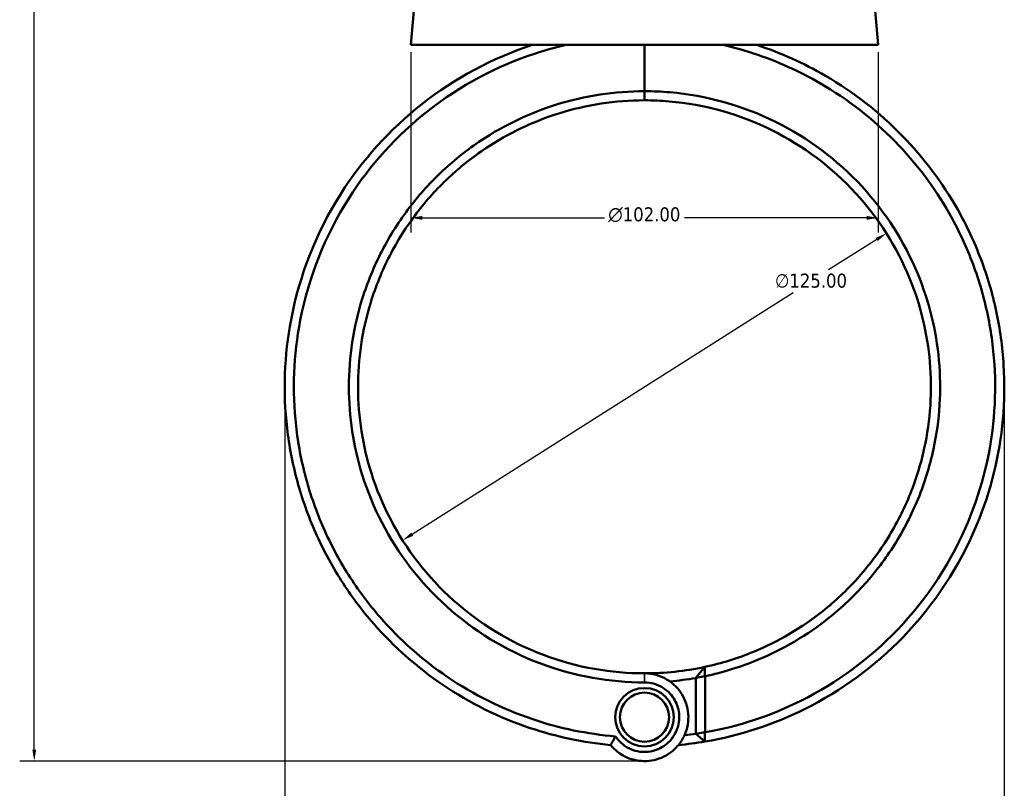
# Model space of a CAD drawing. Header units: millimetres. Extents: x 0 to 904, y 0 to 934.
# Tile 3 of 11: x 278 to 493, y 236 to 404. Entities that reach past the tile are written whole.
import ezdxf

# ---------------------------------------------------------------- set-up
doc = ezdxf.new("R2010")
doc.units = ezdxf.units.MM
for name, color, linetype, lineweight in [('Dimension (ANSI)', 7, 'Continuous', 25), ('Visible (ANSI)', 7, 'Continuous', 50), ('Visible Narrow (ANSI)', 7, 'Continuous', 35)]:
    doc.layers.add(name, color=color, linetype=linetype, lineweight=lineweight)
doc.styles.add('Note Text (ANSI)', font='tahoma.ttf')
doc.dimstyles.new('Default - mm (ANSI)', dxfattribs={"dimtxt": 3.048, "dimasz": 2.5, "dimexe": 3.175, "dimexo": 1.6002, "dimgap": 0.8, "dimtad": 0, "dimtoh": 1, "dimrnd": 1e-08, "dimzin": 4, "dimdsep": 46, "dimtxsty": 'Note Text (ANSI)', "dimcen": 0.09, "dimdle": 10, "dimclrd": 256, "dimclre": 256, "dimclrt": 256, "dimadec": 1, "dimazin": 1, "dimtfac": 1, "dimtofl": 0, "dimtmove": 0, "dimatfit": 3, "dimfxl": 1, "dimtolj": 1, "dimtzin": 4, "dimlwd": -1, "dimlwe": -1, "dimarcsym": 0})

# ---------------------------------------------------------------- blocks, each defined once
blk = doc.blocks.new('*D7')
at = {"layer": 'Defpoints', "color": 0, "transparency": 16777216}
for p in [(493.06, 325.49), (336.08, 323.7), (493.06, 187.45)]:
    blk.add_point(p, dxfattribs=at)
at = {"layer": 'Dimension (ANSI)', "transparency": 16777216}
for p, q in [((493.06, 323.89), (493.06, 184.27)), ((336.08, 322.09), (336.08, 184.27)), ((338.58, 187.45), (439.23, 187.45)), ((490.56, 187.45), (452.93, 187.45))]:
    blk.add_line(p, q, dxfattribs=at)
for points in [[(338.58, 187.87), (338.58, 187.03), (336.08, 187.45)], [(490.56, 187.87), (490.56, 187.03), (493.06, 187.45)]]:
    blk.add_solid(points, dxfattribs=at)
at = {"layer": 'Dimension (ANSI)', "transparency": 16777216, "insert": (440.03, 189.04), "char_height": 3.048, "attachment_point": 1, "style": 'Note Text (ANSI)'}
blk.add_mtext('\\A1;156.98', dxfattribs=at)
blk = doc.blocks.new('*D8')
at = {"layer": 'Defpoints', "color": 0, "transparency": 16777216}
for p in [(467.36, 357.18), (361.81, 290.21)]:
    blk.add_point(p, dxfattribs=at)
at = {"layer": 'Dimension (ANSI)', "transparency": 16777216}
for p, q in [((465.25, 355.84), (454.74, 349.18)), ((363.92, 291.55), (447.05, 344.29))]:
    blk.add_line(p, q, dxfattribs=at)
for points in [[(465.02, 356.19), (465.47, 355.49), (467.36, 357.18)], [(363.7, 291.9), (364.14, 291.2), (361.81, 290.21)]]:
    blk.add_solid(points, dxfattribs=at)
at = {"layer": 'Dimension (ANSI)', "transparency": 16777216, "insert": (443.05, 348.38), "char_height": 3.048, "attachment_point": 1, "style": 'Note Text (ANSI)'}
blk.add_mtext('\\A1;∅125.00', dxfattribs=at)
blk = doc.blocks.new('*D9')
at = {"layer": 'Defpoints', "color": 0, "transparency": 16777216}
for p in [(281.44, 532.06), (399.28, 532.06), (414.97, 242.06)]:
    blk.add_point(p, dxfattribs=at)
at = {"layer": 'Dimension (ANSI)', "transparency": 16777216}
for p, q in [((397.68, 532.06), (278.27, 532.06)), ((281.44, 529.56), (281.44, 424.02)), ((281.44, 244.56), (281.44, 410.11)), ((413.37, 242.06), (278.27, 242.06))]:
    blk.add_line(p, q, dxfattribs=at)
for points in [[(281.02, 529.56), (281.86, 529.56), (281.44, 532.06)], [(281.02, 244.56), (281.86, 244.56), (281.44, 242.06)]]:
    blk.add_solid(points, dxfattribs=at)
at = {"layer": 'Dimension (ANSI)', "transparency": 16777216, "insert": (279.85, 410.91), "char_height": 3.048, "attachment_point": 1, "rotation": 90, "style": 'Note Text (ANSI)'}
blk.add_mtext('\\A1;289.99', dxfattribs=at)
blk = doc.blocks.new('*D11')
at = {"layer": 'Defpoints', "color": 0, "transparency": 16777216}
for p in [(363.58, 398.27), (465.58, 398.27), (363.58, 360.55)]:
    blk.add_point(p, dxfattribs=at)
at = {"layer": 'Dimension (ANSI)', "transparency": 16777216}
for p, q in [((363.58, 396.67), (363.58, 357.38)), ((465.58, 396.67), (465.58, 357.38)), ((366.08, 360.55), (405.87, 360.55)), ((463.08, 360.55), (423.3, 360.55))]:
    blk.add_line(p, q, dxfattribs=at)
for points in [[(366.08, 360.97), (366.08, 360.14), (363.58, 360.55)], [(463.08, 360.97), (463.08, 360.14), (465.58, 360.55)]]:
    blk.add_solid(points, dxfattribs=at)
at = {"layer": 'Dimension (ANSI)', "transparency": 16777216, "insert": (406.67, 362.85), "char_height": 3.048, "attachment_point": 1, "style": 'Note Text (ANSI)'}
blk.add_mtext('\\A1;{\\fAIGDT|b0|i0;\\H3.0480;\\ln}\\fTahoma|b0|i0;\\H3.0480;102.00', dxfattribs=at)

msp = doc.modelspace()

# ---------------------------------------------------------------- linework, layer by layer
at = {"layer": 'Visible (ANSI)'}
for p, q in [((364.378, 407.357), (363.583, 398.27)), ((464.788, 407.357), (465.583, 398.27)), ((363.583, 398.27), (465.583, 398.27)), ((414.583, 398.27), (414.583, 388.179)), ((414.583, 388.179), (414.583, 398.27)), ((414.583, 386.195), (414.583, 388.179)), ((414.583, 388.179), (414.583, 386.195)), ((425.783, 260.207), (427.745, 262.597)), ((427.783, 260.576), (425.783, 260.207)), ((425.783, 260.207), (425.783, 247.998)), ((427.783, 248.327), (427.783, 260.576)), ((425.783, 247.998), (427.783, 248.327)), ((427.759, 246.309), (425.783, 247.998))]:
    msp.add_line(p, q, dxfattribs=at)
for radius in [6.37, 5.37]:
    msp.add_circle((414.583, 251.625), radius, dxfattribs=at)
for radius, start, end in [(62.5, 270, 282.15671), (64.5, 274.92175, 279.99972), (76.5, 276.54933, 278.41866), (78.5, 275.40127, 279.66248)]:
    msp.add_arc((414.583, 323.695), radius, start, end, dxfattribs=at)
for points, knots in [([(390.072, 398.27), (381.379, 395.413), (373.194, 391.021), (359.031, 379.866), (352.999, 373.176), (342.978, 357.343), (339.297, 348.011), (335.984, 330.554), (335.694, 322.556), (336.6, 314.698), (337.054, 310.77), (337.804, 306.876), (339.882, 299.248), (341.21, 295.514), (344.41, 288.289), (346.283, 284.798), (350.532, 278.139), (352.908, 274.971), (359.928, 266.949), (364.997, 262.471), (376.444, 254.714), (382.883, 251.529), (395.318, 247.36), (401.224, 246.108), (407.194, 245.544)], [0.3165459, 0.3165459, 0.3165459, 0.3165459, 0.6651714, 0.6651714, 1.0038012, 1.0038012, 1.3800534, 1.3800534, 1.6824415, 1.6824415, 1.6824415, 1.8336356, 1.8336356, 1.9848297, 1.9848297, 2.1360238, 2.1360238, 2.2872179, 2.2872179, 2.5442478, 2.5442478, 2.8170809, 2.8170809, 3.0470146, 3.0470146, 3.0470146, 3.0470146]), ([(408.269, 247.44), (402.124, 247.949), (396.041, 249.205), (383.603, 253.389), (377.315, 256.512), (366.143, 264.111), (361.2, 268.498), (354.363, 276.35), (352.051, 279.45), (347.92, 285.963), (346.101, 289.376), (342.998, 296.438), (341.714, 300.086), (339.709, 307.535), (338.989, 311.335), (338.56, 315.168), (337.7, 322.834), (338.009, 330.631), (341.291, 347.629), (344.904, 356.703), (354.697, 372.084), (360.58, 378.574), (374.369, 389.391), (382.327, 393.644), (390.774, 396.411), (392.974, 397.132), (395.206, 397.752), (397.461, 398.27)], [-3.058948, -3.058948, -3.058948, -3.058948, -2.8170809, -2.8170809, -2.5442478, -2.5442478, -2.2872179, -2.2872179, -2.1360238, -2.1360238, -1.9848297, -1.9848297, -1.8336356, -1.8336356, -1.6824415, -1.6824415, -1.6824415, -1.3800534, -1.3800534, -1.0038012, -1.0038012, -0.6651714, -0.6651714, -0.3165459, -0.3165459, -0.3165459, -0.2257794, -0.2257794, -0.2257794, -0.2257794]), ([(427.759, 246.309), (435.344, 247.6), (442.738, 250.015), (457.567, 257.412), (464.831, 262.734), (477.846, 276.189), (483.343, 284.562), (490.134, 300.963), (492.048, 308.728), (492.763, 316.607), (493.12, 320.546), (493.179, 324.513), (492.698, 332.413), (492.158, 336.346), (490.492, 344.087), (489.365, 347.895), (486.549, 355.3), (484.86, 358.897), (479.592, 368.21), (475.515, 373.646), (465.858, 383.558), (460.21, 387.967), (449.334, 394.298), (444.305, 396.558), (439.095, 398.27)], [0.1691912, 0.1691912, 0.1691912, 0.1691912, 0.4641836, 0.4641836, 0.8043623, 0.8043623, 1.1811862, 1.1811862, 1.483598, 1.483598, 1.483598, 1.6348038, 1.6348038, 1.7860097, 1.7860097, 1.9372155, 1.9372155, 2.0884214, 2.0884214, 2.3454713, 2.3454713, 2.6161077, 2.6161077, 2.8250468, 2.8250468, 2.8250468, 2.8250468]), ([(431.705, 398.27), (433.961, 397.752), (436.193, 397.132), (438.392, 396.411), (443.454, 394.753), (448.343, 392.564), (458.922, 386.43), (464.42, 382.155), (473.834, 372.538), (477.814, 367.26), (482.966, 358.211), (484.621, 354.715), (487.385, 347.513), (488.494, 343.807), (490.141, 336.271), (490.68, 332.44), (491.173, 324.741), (491.128, 320.873), (490.792, 317.03), (490.121, 309.345), (488.278, 301.763), (481.697, 285.735), (476.353, 277.543), (463.67, 264.37), (456.582, 259.156), (442.197, 251.954), (435.084, 249.606), (427.783, 248.327)], [-2.9158133, -2.9158133, -2.9158133, -2.9158133, -2.8250468, -2.8250468, -2.8250468, -2.6161077, -2.6161077, -2.3454713, -2.3454713, -2.0884214, -2.0884214, -1.9372155, -1.9372155, -1.7860097, -1.7860097, -1.6348038, -1.6348038, -1.483598, -1.483598, -1.483598, -1.1811862, -1.1811862, -0.8043623, -0.8043623, -0.4641836, -0.4641836, -0.1734532, -0.1734532, -0.1734532, -0.1734532]), ([(414.583, 388.179), (408.088, 388.179), (401.594, 387.191), (389.597, 383.453), (384.059, 380.824), (376.018, 375.506), (373.204, 373.289), (367.982, 368.42), (365.574, 365.769), (361.099, 359.936), (359.062, 356.732), (355.58, 350.018), (354.136, 346.507), (351.073, 336.693), (350.083, 330.194), (350.083, 323.695), (350.083, 317.196), (351.073, 310.697), (355.262, 297.273), (358.797, 290.455), (368.212, 278.183), (374.187, 272.807), (387.777, 264.498), (395.411, 261.605), (407.03, 259.544), (410.807, 259.211), (414.583, 259.211)], [-3.1415927, -3.1415927, -3.1415927, -3.1415927, -2.8395671, -2.8395671, -2.5572653, -2.5572653, -2.3912054, -2.3912054, -2.2251455, -2.2251455, -2.0491953, -2.0491953, -1.873245, -1.873245, -1.5707963, -1.5707963, -1.5707963, -1.2683476, -1.2683476, -0.9164471, -0.9164471, -0.5487543, -0.5487543, -0.1756084, -0.1756084, 0, 0, 0, 0]), ([(427.783, 260.576), (431.703, 261.395), (435.547, 262.581), (444.856, 266.432), (450.134, 269.549), (457.661, 275.569), (460.263, 278.03), (465.025, 283.349), (467.184, 286.206), (471.115, 292.418), (472.855, 295.792), (475.718, 302.793), (476.84, 306.42), (479.005, 316.467), (479.406, 323.025), (478.822, 329.495), (478.237, 335.965), (476.668, 342.345), (471.292, 355.335), (467.159, 361.807), (456.684, 373.182), (450.253, 377.999), (435.978, 385.054), (428.119, 387.251), (418.283, 388.099), (416.433, 388.179), (414.583, 388.179)], [-2.935536, -2.935536, -2.935536, -2.935536, -2.7492993, -2.7492993, -2.4670294, -2.4670294, -2.3009882, -2.3009882, -2.1349471, -2.1349471, -1.9589786, -1.9589786, -1.7830102, -1.7830102, -1.4807097, -1.4807097, -1.4807097, -1.1784092, -1.1784092, -0.8265682, -0.8265682, -0.4590554, -0.4590554, -0.0860257, -0.0860257, 0, 0, 0, 0]), ([(414.583, 261.195), (410.94, 261.195), (407.296, 261.514), (396.084, 263.496), (388.713, 266.275), (375.574, 274.27), (369.787, 279.447), (360.646, 291.283), (357.201, 297.866), (353.095, 310.848), (352.109, 317.14), (352.084, 323.441), (352.058, 329.742), (352.993, 336.05), (355.928, 345.587), (357.317, 349.001), (360.675, 355.533), (362.643, 358.652), (366.972, 364.333), (369.305, 366.917), (374.367, 371.664), (377.097, 373.826), (384.903, 379.014), (390.285, 381.58), (401.948, 385.23), (408.265, 386.195), (414.583, 386.195)], [0, 0, 0, 0, 0.1756084, 0.1756084, 0.5487543, 0.5487543, 0.9164471, 0.9164471, 1.2683476, 1.2683476, 1.5707963, 1.5707963, 1.5707963, 1.873245, 1.873245, 2.0491953, 2.0491953, 2.2251455, 2.2251455, 2.3912054, 2.3912054, 2.5572653, 2.5572653, 2.8395671, 2.8395671, 3.1415927, 3.1415927, 3.1415927, 3.1415927]), ([(414.583, 386.195), (416.383, 386.195), (418.182, 386.117), (427.749, 385.289), (435.392, 383.143), (449.261, 376.257), (455.502, 371.558), (465.648, 360.473), (469.641, 354.171), (474.813, 341.54), (476.311, 335.343), (476.852, 329.066), (477.393, 322.789), (476.978, 316.434), (474.843, 306.711), (473.742, 303.204), (470.945, 296.438), (469.25, 293.179), (465.427, 287.184), (463.331, 284.429), (458.713, 279.302), (456.192, 276.931), (448.906, 271.135), (443.804, 268.137), (434.947, 264.489), (431.381, 263.38), (427.745, 262.597)], [0, 0, 0, 0, 0.0860257, 0.0860257, 0.4590554, 0.4590554, 0.8265682, 0.8265682, 1.1784092, 1.1784092, 1.4807097, 1.4807097, 1.4807097, 1.7830102, 1.7830102, 1.9589786, 1.9589786, 2.1349471, 2.1349471, 2.3009882, 2.3009882, 2.4670294, 2.4670294, 2.7492993, 2.7492993, 2.9285522, 2.9285522, 2.9285522, 2.9285522]), ([(427.783, 260.576), (427.777, 260.913), (427.77, 261.249), (427.757, 261.923), (427.751, 262.26), (427.745, 262.597)], [-0.30311089, -0.30311089, -0.30311089, -0.30311089, -0.1515822, -0.1515822, 0, 0, 0, 0]), ([(407.194, 245.544), (407.643, 244.999), (408.151, 244.505), (410.047, 243.029), (411.663, 242.356), (414.816, 241.943), (416.336, 242.099), (419.16, 243.088), (420.461, 243.923), (422.157, 245.7), (422.71, 246.482), (423.137, 247.333), (423.563, 248.183), (423.864, 249.1), (424.275, 251.558), (424.159, 253.142), (423.215, 256.01), (422.428, 257.303), (420.217, 259.538), (418.728, 260.412), (416.291, 261.08), (415.437, 261.195), (414.583, 261.195)], [-4.0446779, -4.0446779, -4.0446779, -4.0446779, -3.8196885, -3.8196885, -3.2755539, -3.2755539, -2.795941, -2.795941, -2.3134455, -2.3134455, -2.0118858, -2.0118858, -2.0118858, -1.7103261, -1.7103261, -1.2278306, -1.2278306, -0.7720512, -0.7720512, -0.2607769, -0.2607769, 0, 0, 0, 0]), ([(414.583, 259.211), (415.24, 259.211), (415.896, 259.125), (417.775, 258.624), (418.933, 257.967), (420.683, 256.263), (421.323, 255.268), (422.121, 253.03), (422.249, 251.778), (421.973, 249.811), (421.752, 249.071), (421.426, 248.381), (421.1, 247.69), (420.67, 247.05), (419.33, 245.591), (418.287, 244.898), (416.006, 244.076), (414.771, 243.945), (412.216, 244.29), (410.91, 244.851), (409.233, 246.202), (408.7, 246.787), (408.269, 247.44)], [0, 0, 0, 0, 0.2607769, 0.2607769, 0.7720512, 0.7720512, 1.2278306, 1.2278306, 1.7103261, 1.7103261, 2.0118858, 2.0118858, 2.0118858, 2.3134455, 2.3134455, 2.795941, 2.795941, 3.2755539, 3.2755539, 3.8196885, 3.8196885, 4.1289903, 4.1289903, 4.1289903, 4.1289903]), ([(408.269, 247.44), (408.084, 247.127), (407.903, 246.811), (407.55, 246.179), (407.377, 245.861), (407.208, 245.542)], [-0.27920966, -0.27920966, -0.27920966, -0.27920966, -0.13971603, -0.13971603, 0, 0, 0, 0]), ([(427.759, 246.309), (427.763, 246.645), (427.767, 246.981), (427.775, 247.654), (427.779, 247.99), (427.783, 248.327)], [-0.26658777, -0.26658777, -0.26658777, -0.26658777, -0.13330646, -0.13330646, 0, 0, 0, 0])]:
    msp.add_open_spline(points, degree=3, knots=knots, dxfattribs=at)
msp.add_open_spline([(407.208, 245.542), (407.203, 245.543), (407.199, 245.543), (407.194, 245.544)], degree=3, dxfattribs=at)
at = {"layer": 'Visible Narrow (ANSI)'}
msp.add_line((414.583, 259.31), (414.583, 261.096), dxfattribs=at)

# ---------------------------------------------------------------- dimensions: what is measured, and where the dimension line sits
at = {"layer": 'Dimension (ANSI)'}
for base, p1, p2, angle, picture, middle in [((281.441, 532.055), (414.966, 242.063), (399.283, 532.055), 90, '*D9', (281.441, 417.063)), ((493.063, 187.449), (336.083, 323.695), (493.063, 325.488), 180, '*D7', (446.083, 187.449))]:
    dim = msp.add_linear_dim(base=base, p1=p1, p2=p2, angle=angle, dimstyle='Default - mm (ANSI)', override={"dimgap": 0.8, "dimtoh": 0, "dimdec": 2, "dimtol": 0, "dimlim": 0, "dimtp": 0, "dimtm": 0, "dimtdec": 2, "dimatfit": 1}, dxfattribs=at)
    dim.commit()
    dim.dimension.update_dxf_attribs({"geometry": picture, "text_midpoint": middle, "dimtype": 160})
dim = msp.add_linear_dim(base=(363.583, 360.554), p1=(465.583, 398.27), p2=(363.583, 398.27), angle=180, text='{\\fAIGDT|b0|i0;\\H3.0480;\\ln}\\fTahoma|b0|i0;\\H3.0480;<>', dimstyle='Default - mm (ANSI)', override={"dimgap": 0.8, "dimtoh": 0, "dimdec": 2, "dimtol": 0, "dimlim": 0, "dimtp": 0, "dimtm": 0, "dimtdec": 2, "dimatfit": 1}, dxfattribs=at)
dim.commit()
dim.dimension.update_dxf_attribs({"geometry": '*D11', "text_midpoint": (414.583, 360.554), "dimtype": 160})
dim = msp.add_diameter_dim_2p(p1=(361.809, 290.211), p2=(467.357, 357.179), dimstyle='Default - mm (ANSI)', override={"dimgap": 0.8, "dimtih": 1, "dimdec": 2, "dimlfac": 1, "dimtol": 0, "dimlim": 0, "dimtp": 0, "dimtm": 0, "dimtdec": 2, "dimtofl": 1, "dimatfit": 2}, dxfattribs=at)
dim.commit()
dim.dimension.update_dxf_attribs({"geometry": '*D8', "text_midpoint": (450.895, 346.734), "dimtype": 163})

doc.saveas('drawing.dxf')
